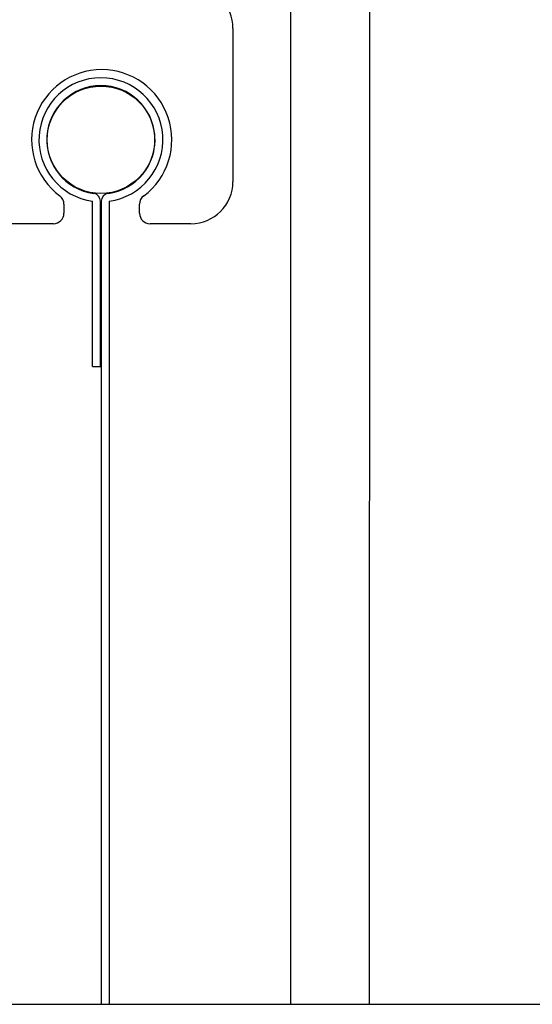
# Model space of a CAD drawing. Header units: inches. Extents: x 218.9 to 312.4, y 214.8 to 247.8.
# Tile 204 of 256: x 259.3044 to 259.3807, y 240.1034 to 240.25. Entities that reach past the tile are written whole.
import ezdxf

# ---------------------------------------------------------------- set-up
doc = ezdxf.new("R2010")
doc.units = ezdxf.units.IN
doc.header["$LTSCALE"] = 0.25
doc.header["$MEASUREMENT"] = 0
doc.layers.add('ANNOTATIONS', color=1, linetype='Continuous')
doc.layers.add('MOTOR LH', color=7, linetype='Continuous')
doc.styles.add('ARIAL', font='arial.ttf', dxfattribs={"height": 0.09375})
doc.dimstyles.new('STANDARD$0', dxfattribs={"dimtxt": 0.09375, "dimasz": 0.09375, "dimexe": 0.03125, "dimexo": 0.046875, "dimgap": 0.09, "dimtad": 0, "dimtih": 1, "dimtoh": 1, "dimdec": 4, "dimzin": 0, "dimdsep": 46, "dimtxsty": 'ARIAL', "dimcen": 0.09, "dimadec": 0, "dimazin": 0, "dimtfac": 1, "dimtdec": 4, "dimtofl": 0, "dimtmove": 0, "dimatfit": 1, "dimfxl": 1, "dimtolj": 1, "dimtzin": 0, "dimarcsym": 0})

# ---------------------------------------------------------------- blocks, each defined once
blk = doc.blocks.new('*D73')
at = {"layer": 'ANNOTATIONS', "color": 0, "lineweight": -2, "transparency": 16777216}
for p, q in [((259.0807013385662, 243.1034245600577), (260.7065301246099, 243.1034245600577)), ((260.6752801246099, 243.0096745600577), (260.6752801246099, 241.8208545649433)), ((260.6752801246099, 240.1971744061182), (260.6752801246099, 241.3859944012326)), ((259.0974513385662, 240.1034244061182), (260.7065301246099, 240.1034244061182))]:
    blk.add_line(p, q, dxfattribs=at)
at = {"layer": 'ANNOTATIONS', "color": 0, "transparency": 16777216}
for points in [[(260.6596551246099, 243.0096745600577), (260.6909051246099, 243.0096745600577), (260.6752801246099, 243.1034245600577)], [(260.6596551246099, 240.1971744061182), (260.6909051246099, 240.1971744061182), (260.6752801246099, 240.1034244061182)]]:
    blk.add_solid(points, dxfattribs=at)
at = {"layer": 'defpoints', "color": 0, "transparency": 16777216}
for p in [(259.0338263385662, 243.1034245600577), (259.0505763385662, 240.1034244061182), (260.6752801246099, 240.1034244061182)]:
    blk.add_point(p, dxfattribs=at)
at = {"layer": 'ANNOTATIONS', "color": 0, "transparency": 16777216, "insert": (260.6752801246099, 241.6034244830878), "char_height": 0.09375, "attachment_point": 5, "style": 'ARIAL'}
blk.add_mtext('\\A1;OPENING \\PHEIGHT', dxfattribs=at)

msp = doc.modelspace()

# ---------------------------------------------------------------- linework, layer by layer
at = {"layer": 'MOTOR LH'}
for p, q in [((259.3447638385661, 243.2140494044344), (259.3446975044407, 240.1034244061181)), ((259.3564825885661, 243.2140494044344), (259.3564162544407, 240.1034244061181)), ((259.3361056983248, 240.2487210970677), (259.3361056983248, 240.2258880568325)), ((259.3154066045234, 240.2242095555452), (259.3154043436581, 240.2241474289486)), ((259.3109494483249, 240.2225286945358), (259.3109494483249, 240.2212005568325)), ((259.3152211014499, 240.198368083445), (259.3152211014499, 240.222993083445)), ((259.3163899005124, 240.198368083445), (259.3163899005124, 240.222993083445)), ((259.3165129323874, 240.222993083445), (259.3165129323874, 240.1034244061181)), ((259.3176817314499, 240.222993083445), (259.3176817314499, 240.1034244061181)), ((259.3221994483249, 240.2212005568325), (259.3221994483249, 240.2225286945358)), ((259.3093869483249, 240.2196380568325), (259.2843244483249, 240.2196380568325)), ((259.3298556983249, 240.2196380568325), (259.3237619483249, 240.2196380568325)), ((259.3165129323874, 240.213764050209), (259.3163899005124, 240.2138178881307)), ((259.3152211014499, 240.198368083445), (259.3163899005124, 240.198368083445)), ((258.3182875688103, 240.1034244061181), (259.5010138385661, 240.1034244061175))]:
    msp.add_line(p, q, dxfattribs=at)
msp.add_circle((259.3164514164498, 240.2321380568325), 0.007997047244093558, dxfattribs=at)
for centre, radius, start, end in [((259.3298556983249, 240.2487210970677), 0.006250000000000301, 0, 44.99999999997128), ((259.3165744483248, 240.2321380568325), 0.01043750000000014, 306.795330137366, 233.2046698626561), ((259.3164514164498, 240.2321380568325), 0.009227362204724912, 277.662255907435, 262.3377440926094), ((259.3164514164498, 240.2321380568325), 0.008058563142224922, 277.6622559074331, 262.3377440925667), ((259.3298556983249, 240.2258880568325), 0.006249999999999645, 270, 0), ((259.3093869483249, 240.2225286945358), 0.001562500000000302, 0, 53.20466986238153), ((259.3152211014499, 240.222993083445), 0.001168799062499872, 0, 82.33774409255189), ((259.3176817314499, 240.222993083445), 0.001168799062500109, 97.66225590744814, 180), ((259.3237619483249, 240.2225286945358), 0.001562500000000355, 126.7953301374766, 180), ((259.3093869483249, 240.2212005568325), 0.001562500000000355, 270, 0), ((259.3237619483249, 240.2212005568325), 0.001562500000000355, 180, 270)]:
    msp.add_arc(centre, radius, start, end, dxfattribs=at)

# ---------------------------------------------------------------- dimensions: what is measured, and where the dimension line sits
at = {"layer": 'ANNOTATIONS'}
dim = msp.add_linear_dim(base=(260.6752801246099, 240.1034244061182), p1=(259.0338263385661, 243.1034245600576), p2=(259.0505763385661, 240.1034244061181), angle=90, text='OPENING \\PHEIGHT', dimstyle='STANDARD$0', dxfattribs=at)
dim.commit()
dim.dimension.update_dxf_attribs({"geometry": '*D73', "text_midpoint": (260.6752801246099, 241.6034244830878)})

doc.saveas('drawing.dxf')
